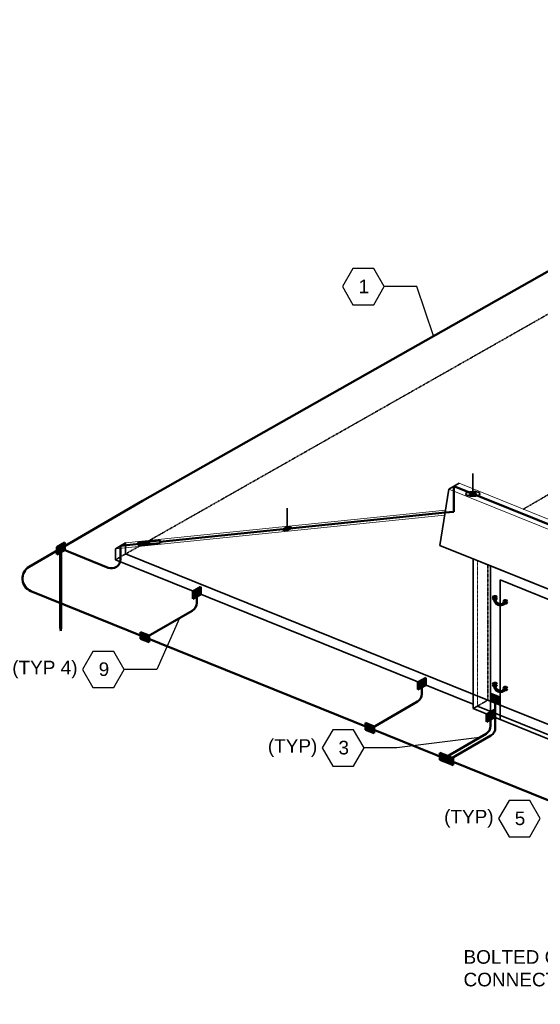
# Model space of a CAD drawing. Header units: inches. Extents: x 0 to 21849, y -2776 to 20143.
# Tile 15 of 47: x 1437 to 1897, y 2518 to 3388. Entities that reach past the tile are written whole.
import ezdxf
from ezdxf import colors
from ezdxf.entities.mleader import LeaderData, LeaderLine
from ezdxf.math import Vec2, Vec3

# ---------------------------------------------------------------- set-up
doc = ezdxf.new("R2010")
doc.units = ezdxf.units.IN
doc.header["$MEASUREMENT"] = 0
doc.linetypes.add('DOT', pattern=[0.25, 0, -0.25])
doc.linetypes.add('HIDDEN2', pattern=[0.1875, 0.125, -0.0625])
doc.layers.add('E-ANNO-TEXT', color=7, linetype='Continuous', lineweight=25)
doc.layers.add('E-DETL-GRPH', color=7, linetype='Continuous', lineweight=35)
doc.layers.add('E-LTNG-COND', color=7, linetype='Continuous', lineweight=50, true_color=0x690000)
doc.layers.add('E-LTNG-TERM', color=7, linetype='Continuous', lineweight=35, true_color=0x690000)
doc.styles.add('Annotative', font='arial.ttf')
doc.styles.get("Standard").update_dxf_attribs({"font": 'arial.ttf'})
doc.dimstyles.new('Annotative', dxfattribs={"dimscale": 0, "dimtxt": 0.18, "dimasz": 0.18, "dimexe": 0.18, "dimexo": 0.0625, "dimgap": 0.09, "dimtad": 0, "dimtih": 1, "dimtoh": 1, "dimdec": 4, "dimzin": 0, "dimdsep": 46, "dimtxsty": 'Standard', "dimcen": 0.09, "dimadec": 0, "dimazin": 0, "dimtfac": 1, "dimtdec": 4, "dimtofl": 0, "dimtmove": 0, "dimatfit": 3, "dimfxl": 1, "dimtolj": 1, "dimtzin": 0, "dimarcsym": 0})

msp = doc.modelspace()

# ---------------------------------------------------------------- hatches: boundary and pattern name
at = {"layer": 'E-LTNG-COND'}
h = msp.add_hatch(color=0, dxfattribs=at)
h.dxf.hatch_style = 1
h.paths.add_polyline_path([(1476.53, 2919.33), (1476.53, 2925.82), (1469.46, 2921.72), (1469.46, 2915.23)])
h = msp.add_hatch(color=0, dxfattribs=at)
h.dxf.hatch_style = 1
h.paths.add_polyline_path([(1541.59, 2925.81), (1541.82, 2923.43), (1551.37, 2924.34), (1551.15, 2926.73)])
h = msp.add_hatch(color=0, dxfattribs=at)
h.dxf.hatch_style = 1
h.paths.add_polyline_path([(1473.37, 2920.52), (1472.62, 2920.52), (1472.62, 2850.94), (1473.37, 2850.94)])
h = msp.add_hatch(color=0, dxfattribs=at)
h.dxf.hatch_style = 1
h.paths.add_polyline_path([(1596.9, 2880.28), (1596.9, 2886.76), (1589.83, 2882.67), (1589.83, 2876.17)])
h = msp.add_hatch(color=0, dxfattribs=at)
h.dxf.hatch_style = 1
h.paths.add_polyline_path([(1856.23, 2878.58), (1855.38, 2877.11), (1856.23, 2875.65), (1857.92, 2875.65), (1858.77, 2877.11), (1857.92, 2878.58)])
h = msp.add_hatch(dxfattribs=at)
h.set_pattern_fill('NET3', color=0, scale=5.2668)
h.set_pattern_definition([(0, (335.0745, 1621.40424), (0, 0.65835), []), (60, (335.0745, 1621.40424), (-0.57014782, 0.329175), []), (120, (335.0745, 1621.40424), (-0.57014782, -0.329175), [])])
h.paths.add_polyline_path([(1866.71, 2873.23), (1865.87, 2873.56, -0.880592), (1857.5, 2876.94), (1856.66, 2877.28, 0.902143)])
h = msp.add_hatch(color=0, dxfattribs=at)
h.dxf.hatch_style = 1
h.paths.add_polyline_path([(1865.44, 2874.86), (1864.59, 2873.4), (1865.44, 2871.93), (1867.13, 2871.93), (1867.98, 2873.4), (1867.13, 2874.86)])
h = msp.add_hatch(color=0, dxfattribs=at)
h.dxf.hatch_style = 1
h.paths.add_polyline_path([(1473, 2850.94), (1472.62, 2850.94), (1473, 2847.89)])
h.paths.add_polyline_path([(1473.37, 2850.94), (1473, 2850.94), (1473, 2847.89)])
h = msp.add_hatch(color=0, dxfattribs=at)
h.dxf.hatch_style = 1
h.paths.add_polyline_path([(1543.52, 2846.73), (1543.52, 2840.7), (1551.12, 2843.73)])
h.paths.add_polyline_path([(1551.12, 2843.73), (1543.52, 2840.7), (1551.12, 2837.69)])
h = msp.add_hatch(color=0, dxfattribs=at)
h.dxf.hatch_style = 1
h.paths.add_polyline_path([(1796.02, 2799.93), (1796.02, 2806.41), (1788.94, 2802.31), (1788.94, 2795.82)])
h = msp.add_hatch(color=0, dxfattribs=at)
h.dxf.hatch_style = 1
h.paths.add_polyline_path([(1856.23, 2801.96), (1855.38, 2800.49), (1856.23, 2799.02), (1857.92, 2799.02), (1858.77, 2800.49), (1857.92, 2801.96)])
h = msp.add_hatch(dxfattribs=at)
h.set_pattern_fill('NET3', color=0, scale=5.2668)
h.set_pattern_definition([(0, (335.0745, 1544.7831), (0, 0.65835), []), (60, (335.0745, 1544.7831), (-0.57014782, 0.329175), []), (120, (335.0745, 1544.7831), (-0.57014782, -0.329175), [])])
h.paths.add_polyline_path([(1866.71, 2796.61), (1865.87, 2796.94, -0.880592), (1857.5, 2800.32), (1856.66, 2800.66, 0.902143)])
h = msp.add_hatch(color=0, dxfattribs=at)
h.dxf.hatch_style = 1
h.paths.add_polyline_path([(1865.44, 2798.24), (1864.59, 2796.77), (1865.44, 2795.31), (1867.13, 2795.31), (1867.98, 2796.77), (1867.13, 2798.24)])
h = msp.add_hatch(color=0, dxfattribs=at)
h.dxf.hatch_style = 1
h.paths.add_polyline_path([(1853.63, 2792.22), (1853.63, 2786.19), (1861.23, 2789.22)])
h.paths.add_polyline_path([(1861.23, 2789.22), (1853.63, 2786.19), (1861.23, 2783.18)])
h = msp.add_hatch(color=0, dxfattribs=at)
h.dxf.hatch_style = 1
h.paths.add_polyline_path([(1856.76, 2771.58), (1856.76, 2778.06), (1849.68, 2773.97), (1849.68, 2767.47)])
h = msp.add_hatch(color=0, dxfattribs=at)
h.dxf.hatch_style = 1
h.paths.add_polyline_path([(1742.63, 2766.38), (1742.63, 2760.35), (1750.24, 2763.37)])
h.paths.add_polyline_path([(1750.24, 2763.37), (1742.63, 2760.35), (1750.24, 2757.33)])
h = msp.add_hatch(color=0, dxfattribs=at)
h.dxf.hatch_style = 1
h.paths.add_polyline_path([(1808.37, 2739.92), (1808.37, 2733.89), (1815.97, 2736.92)])
h.paths.add_polyline_path([(1815.97, 2736.92), (1808.37, 2733.89), (1815.97, 2730.88)])
h = msp.add_hatch(color=0, dxfattribs=at)
h.dxf.hatch_style = 1
h.paths.add_polyline_path([(1812.58, 2738.22), (1812.58, 2732.19), (1820.18, 2735.22)])
h.paths.add_polyline_path([(1820.18, 2735.22), (1812.58, 2732.19), (1820.18, 2729.17)])
at = {"layer": 'E-LTNG-TERM'}
h = msp.add_hatch(color=0, dxfattribs=at)
h.dxf.hatch_style = 1
edge = h.paths.add_edge_path()
edge.add_ellipse((1837.54, 2968.85), major_axis=(1.58, 0.02), ratio=0.336663, start_angle=129.00175, end_angle=306.12893, ccw=False)
edge.add_line((1836.54, 2969.25), (1835.54, 2969.66))
edge.add_ellipse((1837.54, 2968.85), major_axis=(3.16, 0.03), ratio=0.336663, start_angle=129.00175, end_angle=309.00175)
edge.add_line((1839.54, 2968.04), (1839.49, 2968.06))
edge.add_arc((1843.79, 2981.53), 14.14, 247.92131, 252.29165, ccw=False)
edge = h.paths.add_edge_path()
edge.add_ellipse((1837.54, 2968.85), major_axis=(3.16, 0.03), ratio=0.336663, start_angle=309.16297, end_angle=449.79804)
edge.add_line((1837.54, 2969.91), (1837.54, 2969.38))
edge.add_ellipse((1837.54, 2968.85), major_axis=(1.58, 0.02), ratio=0.336663, start_angle=309.00175, end_angle=449.79804, ccw=False)
edge.add_line((1838.54, 2968.45), (1839.49, 2968.06))
edge.add_arc((1843.79, 2981.53), 14.14, 252.29165, 252.52473)
edge = h.paths.add_edge_path()
edge.add_ellipse((1837.54, 2968.85), major_axis=(3.16, 0.03), ratio=0.336663, start_angle=89.79804, end_angle=129.00175)
edge.add_line((1835.54, 2969.66), (1836.54, 2969.25))
edge.add_ellipse((1837.54, 2968.85), major_axis=(1.58, 0.02), ratio=0.336663, start_angle=89.79804, end_angle=129.00175, ccw=False)
edge.add_line((1837.54, 2969.38), (1837.54, 2969.91))
h = msp.add_hatch(color=0, dxfattribs=at)
h.dxf.hatch_style = 1
edge = h.paths.add_edge_path()
edge.add_ellipse((1837.54, 2968.85), major_axis=(1.58, 0.02), ratio=0.336663, start_angle=141.5787, end_angle=296.42479)
edge.add_line((1838.25, 2968.38), (1836.3, 2969.17))
edge = h.paths.add_edge_path()
edge.add_ellipse((1837.54, 2968.85), major_axis=(1.58, 0.02), ratio=0.336663, start_angle=89.79804, end_angle=141.5787)
edge.add_line((1836.3, 2969.17), (1838.25, 2968.38))
edge.add_ellipse((1837.54, 2968.85), major_axis=(1.58, 0.02), ratio=0.336663, start_angle=296.42479, end_angle=337.76542)
edge.add_arc((1839.38, 2977.51), 8.85, 257.97563, 267.55172, ccw=False)
edge.add_line((1837.54, 2968.85), (1837.54, 2969.38))
edge = h.paths.add_edge_path()
edge.add_ellipse((1837.54, 2968.85), major_axis=(1.58, 0.02), ratio=0.336663, start_angle=337.76542, end_angle=449.79804)
edge.add_line((1837.54, 2969.38), (1837.54, 2968.85))
edge.add_arc((1839.38, 2977.51), 8.85, 257.97563, 267.55172)
h = msp.add_hatch(color=0, dxfattribs=at)
h.dxf.hatch_style = 1
edge = h.paths.add_edge_path()
edge.add_ellipse((1837.54, 2968.85), major_axis=(1.58, 0.02), ratio=0.336663, start_angle=306.12893, end_angle=309.00175, ccw=False)
edge.add_arc((1843.79, 2981.53), 14.14, 247.92131, 252.29165)
edge.add_line((1839.49, 2968.06), (1838.54, 2968.45))
h = msp.add_hatch(color=0, dxfattribs=at)
h.dxf.hatch_style = 1
edge = h.paths.add_edge_path()
edge.add_ellipse((1673.34, 2938.03), major_axis=(1.9, 0.48), ratio=0.336663, start_angle=85.11611, end_angle=156.2489)
edge.add_line((1671.53, 2937.84), (1672.43, 2937.94))
edge.add_ellipse((1673.34, 2938.03), major_axis=(0.951, 0.241), ratio=0.336663, start_angle=85.11611, end_angle=156.2489, ccw=False)
edge.add_line((1673.34, 2938.37), (1673.34, 2938.71))
edge = h.paths.add_edge_path()
edge.add_ellipse((1673.34, 2938.03), major_axis=(1.9, 0.48), ratio=0.336663, start_angle=336.2489, end_angle=445.11611)
edge.add_line((1673.34, 2938.71), (1673.34, 2938.37))
edge.add_ellipse((1673.34, 2938.03), major_axis=(0.951, 0.241), ratio=0.336663, start_angle=336.2489, end_angle=445.11611, ccw=False)
edge.add_line((1674.24, 2938.12), (1675.15, 2938.21))
edge = h.paths.add_edge_path()
edge.add_ellipse((1673.34, 2938.03), major_axis=(1.9, 0.48), ratio=0.336663, start_angle=156.2489, end_angle=336.2489)
edge.add_line((1675.15, 2938.21), (1674.24, 2938.12))
edge.add_ellipse((1673.34, 2938.03), major_axis=(0.951, 0.241), ratio=0.336663, start_angle=156.2489, end_angle=336.2489, ccw=False)
edge.add_line((1672.43, 2937.94), (1671.53, 2937.84))
h = msp.add_hatch(color=0, dxfattribs=at)
h.dxf.hatch_style = 1
edge = h.paths.add_edge_path()
edge.add_ellipse((1673.34, 2938.03), major_axis=(0.951, 0.241), ratio=0.336663, start_angle=0, end_angle=360)

# ---------------------------------------------------------------- linework, layer by layer
at = {"layer": 'E-ANNO-TEXT', "color": 0}
for points in [[(1731.43, 3136.06), (1749.89, 3136.06), (1759.12, 3152.04), (1749.89, 3168.03), (1731.43, 3168.03), (1722.2, 3152.04)], [(1501.53, 2797.64), (1519.99, 2797.64), (1529.22, 2813.63), (1519.99, 2829.62), (1501.53, 2829.62), (1492.3, 2813.63)], [(1713.64, 2728.32), (1732.09, 2728.32), (1741.32, 2744.31), (1732.09, 2760.3), (1713.64, 2760.3), (1704.41, 2744.31)], [(1869.55, 2665.84), (1888.01, 2665.84), (1897.24, 2681.83), (1888.01, 2697.82), (1869.55, 2697.82), (1860.32, 2681.83)]]:
    msp.add_lwpolyline(points, close=True, dxfattribs=at)
at = {"layer": 'E-DETL-GRPH', "color": 9, "linetype": 'DOT', "ltscale": 0.15}
for p, q in [((1530.48, 2915.82), (2361.14, 3386.92)), ((1882.16, 2955.33), (2070.58, 3064.67))]:
    msp.add_line(p, q, dxfattribs=at)
at = {"layer": 'E-DETL-GRPH', "color": 9}
for p, q in [((1816.21, 2972.97), (1825.33, 2978.26)), ((1816.21, 2972.97), (1808.4, 2923.29)), ((1521.35, 2920.37), (1521.35, 2910.52)), ((1808.4, 2923.29), (2093.06, 2808.43)), ((1521.35, 2910.52), (1837.71, 2782.87)), ((1837.71, 2911.47), (2063.76, 2820.26)), ((1837.71, 2911.47), (1837.71, 2779.03)), ((1853.22, 2772.77), (1853.22, 2905.21)), ((1861.6, 2892.8), (2039.87, 2820.87)), ((1861.6, 2769.39), (1861.6, 2892.8)), ((1837.71, 2779.03), (1841.59, 2781.29)), ((1837.71, 2779.03), (2063.76, 2687.82))]:
    msp.add_line(p, q, dxfattribs=at)
at = {"layer": 'E-DETL-GRPH', "color": 9, "lineweight": 9}
for p, q in [((1825.33, 2978.26), (2109.99, 2863.4)), ((1816.21, 2972.97), (2100.87, 2858.11)), ((1812.61, 2950.03), (1521.35, 2920.37)), ((1813.31, 2954.46), (1530.46, 2925.66))]:
    msp.add_line(p, q, dxfattribs=at)
at = {"layer": 'E-DETL-GRPH', "color": 9, "linetype": 'Continuous'}
for p, q in [((1521.35, 2920.37), (1530.46, 2925.66)), ((1530.46, 2925.66), (1530.46, 2915.81)), ((1530.46, 2915.81), (1850.72, 2786.59)), ((1850.72, 2786.59), (2076.78, 2695.37)), ((1841.59, 2781.3), (2063.76, 2691.65))]:
    msp.add_line(p, q, dxfattribs=at)
at = {"layer": 'E-DETL-GRPH', "color": 9, "linetype": 'HIDDEN2'}
for p, q in [((1521.35, 2910.52), (1530.46, 2915.81)), ((1850.72, 2786.59), (1850.72, 2906.22)), ((1841.59, 2781.3), (1850.72, 2786.59))]:
    msp.add_line(p, q, dxfattribs=at)
at = {"layer": 'E-DETL-GRPH', "color": 9, "linetype": 'HIDDEN2', "lineweight": 9}
msp.add_line((1841.59, 2909.9), (1841.59, 2781.29), dxfattribs=at)
at = {"layer": 'E-LTNG-COND', "color": 0}
for p, q in [((1545.42, 2962.56), (2296.91, 3387.92)), ((2105.43, 2860.76), (1820.77, 2975.61)), ((1820.77, 2975.61), (1820.77, 2953.04)), ((1445.16, 2904.37), (1545.42, 2962.56)), ((1560.8, 2926.57), (1812.96, 2952.25)), ((1812.96, 2952.25), (1820.77, 2953.04)), ((1476.53, 2925.82), (1469.46, 2921.72)), ((1476.53, 2925.82), (1469.46, 2915.23)), ((1476.53, 2925.83), (1476.53, 2919.33)), ((1525.91, 2923.01), (1542.71, 2924.7)), ((1551.37, 2924.34), (1551.15, 2926.73)), ((1469.46, 2921.72), (1469.46, 2915.23)), ((1469.46, 2921.72), (1476.53, 2919.33)), ((1469.46, 2915.23), (1476.53, 2919.33)), ((1472.62, 2920.52), (1472.62, 2850.94)), ((1472.62, 2920.52), (1473.37, 2920.52)), ((1473, 2920.53), (1514.91, 2903.62)), ((1473.37, 2920.52), (1473.37, 2850.94)), ((1525.91, 2923.01), (1525.91, 2913.16)), ((1525.91, 2913.16), (1525.91, 2911.03)), ((1446.7, 2882.87), (2351.6, 2517.75)), ((1596.9, 2886.76), (1589.83, 2882.67)), ((1596.9, 2886.76), (1589.83, 2876.17)), ((1589.83, 2882.67), (1589.83, 2876.17)), ((1589.83, 2882.67), (1596.9, 2880.28)), ((1589.83, 2876.17), (1596.9, 2880.28)), ((1593.36, 2881.47), (1593.36, 2872.53)), ((1596.9, 2886.77), (1596.9, 2880.28)), ((1856.66, 2877.28), (1857.5, 2876.94)), ((1865.87, 2873.56), (1866.71, 2873.23)), ((1548.4, 2841.83), (1589.38, 2865.61)), ((1472.62, 2850.94), (1473.37, 2850.94)), ((1472.62, 2850.94), (1473, 2847.89)), ((1473, 2847.89), (1473, 2850.94)), ((1473.37, 2850.94), (1473, 2847.89)), ((1543.52, 2846.74), (1543.52, 2840.7)), ((1543.52, 2846.73), (1551.12, 2843.73)), ((1543.52, 2846.73), (1551.12, 2843.73)), ((1551.12, 2843.73), (1543.52, 2840.7)), ((1551.12, 2837.69), (1543.52, 2840.7)), ((1547.72, 2845.04), (1547.72, 2839)), ((1551.12, 2843.73), (1551.12, 2837.69)), ((1796.02, 2806.41), (1788.94, 2802.31)), ((1796.02, 2806.41), (1788.94, 2795.82)), ((1788.94, 2802.31), (1788.94, 2795.82)), ((1788.94, 2802.31), (1796.02, 2799.93)), ((1796.02, 2806.42), (1796.02, 2799.93)), ((1788.94, 2795.82), (1796.02, 2799.93)), ((1792.48, 2801.12), (1792.48, 2792.18)), ((1856.66, 2800.66), (1857.5, 2800.32)), ((1865.87, 2796.94), (1866.71, 2796.61)), ((1747.52, 2761.48), (1788.5, 2785.26)), ((1853.63, 2792.23), (1853.63, 2786.19)), ((1853.63, 2792.22), (1861.23, 2789.22)), ((1853.63, 2792.22), (1861.23, 2789.22)), ((1861.23, 2789.22), (1853.63, 2786.19)), ((1861.23, 2783.18), (1853.63, 2786.19)), ((1857.43, 2787.7), (1857.43, 2762.13)), ((1861.23, 2789.22), (1861.23, 2783.18)), ((1856.76, 2778.06), (1849.68, 2773.97)), ((1856.76, 2778.06), (1849.68, 2767.47)), ((1856.76, 2778.07), (1856.76, 2771.58)), ((1849.68, 2773.97), (1849.68, 2767.47)), ((1849.68, 2773.97), (1856.76, 2771.58)), ((1849.68, 2767.47), (1856.76, 2771.58)), ((1853.22, 2772.77), (1853.22, 2763.83)), ((1742.63, 2766.39), (1742.63, 2760.35)), ((1750.24, 2763.37), (1742.63, 2760.35)), ((1750.24, 2757.33), (1742.63, 2760.35)), ((1742.64, 2766.38), (1750.24, 2763.37)), ((1742.64, 2766.38), (1750.24, 2763.37)), ((1746.84, 2764.69), (1746.84, 2758.64)), ((1750.24, 2763.37), (1750.24, 2757.33)), ((1812.17, 2735.4), (1849.23, 2756.91)), ((1816.38, 2733.7), (1853.44, 2755.21)), ((1808.37, 2739.93), (1808.37, 2733.89)), ((1808.37, 2739.92), (1815.97, 2736.92)), ((1808.37, 2739.92), (1815.97, 2736.92)), ((1815.97, 2736.92), (1808.37, 2733.89)), ((1815.97, 2730.88), (1808.37, 2733.89)), ((1811.79, 2735.4), (1812.54, 2735.4)), ((1812.58, 2738.23), (1812.58, 2732.19)), ((1812.58, 2738.22), (1820.18, 2735.22)), ((1812.58, 2738.22), (1820.18, 2735.22)), ((1820.18, 2735.22), (1812.58, 2732.19)), ((1815.97, 2736.92), (1815.97, 2730.88)), ((1820.18, 2735.22), (1820.18, 2729.17)), ((1820.18, 2729.17), (1812.58, 2732.19))]:
    msp.add_line(p, q, dxfattribs=at)
for points in [[(1560.93, 2925.25), (1541.82, 2923.43), (1541.59, 2925.81), (1560.7, 2927.64)], [(1858.77, 2877.11), (1857.92, 2878.58), (1856.23, 2878.58), (1855.38, 2877.11), (1856.23, 2875.65), (1857.92, 2875.65)], [(1867.98, 2873.4), (1867.13, 2874.86), (1865.44, 2874.86), (1864.59, 2873.4), (1865.44, 2871.93), (1867.13, 2871.93)], [(1858.77, 2800.49), (1857.92, 2801.96), (1856.23, 2801.96), (1855.38, 2800.49), (1856.23, 2799.02), (1857.92, 2799.02)], [(1867.98, 2796.77), (1867.13, 2798.24), (1865.44, 2798.24), (1864.59, 2796.77), (1865.44, 2795.31), (1867.13, 2795.31)]]:
    msp.add_lwpolyline(points, close=True, dxfattribs=at)
for centre, radius, start, end in [((1517.91, 2911.03), 8, 248.02632, 0), ((1451.19, 2893.99), 12, 120.1278, 248.02633), ((1585.36, 2872.53), 8, 300.1278, 0), ((1861.89, 2875.77), 5.45, 163.91636, 332.13631), ((1861.9, 2875.79), 4.55, 165.29255, 330.76012), ((1861.89, 2799.15), 5.45, 163.91636, 332.13631), ((1861.9, 2799.17), 4.55, 165.29255, 330.76012), ((1784.48, 2792.18), 8, 300.1278, 0), ((1845.22, 2763.83), 8, 300.1278, 0), ((1849.43, 2762.13), 8, 300.1278, 0)]:
    msp.add_arc(centre, radius, start, end, dxfattribs=at)
at = {"layer": 'E-LTNG-TERM', "color": 0}
for p, q in [((1837.54, 2968.85), (1837.54, 2986.91)), ((1673.34, 2938.03), (1673.34, 2956.09))]:
    msp.add_line(p, q, dxfattribs=at)
for centre, major_axis in [((1837.54, 2968.85), (6.32, 0.07)), ((1837.54, 2968.85), (3.16, 0.03)), ((1837.54, 2968.85), (1.58, 0.02)), ((1673.34, 2938.03), (3.81, 0.97)), ((1673.34, 2938.03), (1.9, 0.48)), ((1673.34, 2938.03), (0.951, 0.241))]:
    msp.add_ellipse(centre, major_axis=major_axis, ratio=0.336663, dxfattribs=at)

# ---------------------------------------------------------------- texts
at = {"layer": 'E-ANNO-TEXT', "color": 0, "char_height": 12, "attachment_point": 3, "style": 'Annotative'}
for s, insert, width in [('(TYP 4)', (1487.89, 2821.38), 60.774), ('(TYP)', (1699.99, 2752.06), 44.2547), ('(TYP)', (1855.91, 2689.58), 44.2547)]:
    msp.add_mtext(s, dxfattribs=dict(at, insert=insert, width=width))

# ---------------------------------------------------------------- leaders
at = {"layer": 'E-ANNO-TEXT', "color": 0}
for points in [[(1802.82, 3108.66), (1788.04, 3152.04), (1759.12, 3152.04)], [(1578.17, 2859.02), (1558.15, 2813.63), (1529.22, 2813.63)], [(1843.55, 2753.62), (1770.25, 2744.31), (1741.32, 2744.31)]]:
    msp.add_leader(points, dimstyle='Annotative', override={"dimscale": 0, "dimasz": 0.14, "dimgap": 0.09, "dimtad": 0}, dxfattribs=at)
ml = msp.add_multileader_mtext('Standard', dxfattribs=at)
ml.set_content('1   ')
ml.set_leader_properties()
ml.build(insert=Vec2(0, 0))
ml.multileader.update_dxf_attribs({"leader_type": 0, "text_right_attachment_type": 3, "dogleg_length": 24, "arrow_head_size": 18})
ctx = ml.context
ctx.base_point, ctx.char_height, ctx.arrow_head_size, ctx.landing_gap_size, ctx.plane_origin = Vec3(1728.48, 3152.23), 12, 18, 8, Vec3(1671.8, 3114.01)
ctx.right_attachment = 3
notes = []
notes.append((ctx, [(0, (1, 1, 0), (1704.48, 3152.23), (1, 0), 24, [(0, [(1676.25, 3080.59)], 0, [])])]))
ctx.mtext.insert, ctx.mtext.defined_height, ctx.mtext.flow_direction = Vec3(1736.48, 3158.23), 11.98, 5
ml = msp.add_multileader_mtext('Standard', dxfattribs=at)
ml.set_content('9   ')
ml.set_leader_properties()
ml.build(insert=Vec2(0, 0))
ml.multileader.update_dxf_attribs({"leader_type": 0, "text_right_attachment_type": 3, "dogleg_length": 24, "arrow_head_size": 18})
ctx = ml.context
ctx.base_point, ctx.char_height, ctx.arrow_head_size, ctx.landing_gap_size, ctx.plane_origin = Vec3(1498.58, 2813.82), 12, 18, 8, Vec3(1441.9, 2775.6)
ctx.right_attachment = 3
notes.append((ctx, [(0, (1, 1, 0), (1474.58, 2813.82), (1, 0), 24, [(0, [(1446.36, 2742.18)], 0, [])])]))
ctx.mtext.insert, ctx.mtext.width, ctx.mtext.defined_height, ctx.mtext.flow_direction = Vec3(1506.58, 2819.92), 81.3053, 11.98, 5
ml = msp.add_multileader_mtext('Standard', dxfattribs=at)
ml.set_content('3   ')
ml.set_leader_properties()
ml.build(insert=Vec2(0, 0))
ml.multileader.update_dxf_attribs({"leader_type": 0, "text_right_attachment_type": 3, "dogleg_length": 24, "arrow_head_size": 18})
ctx = ml.context
ctx.base_point, ctx.char_height, ctx.arrow_head_size, ctx.landing_gap_size, ctx.plane_origin = Vec3(1710.69, 2744.5), 12, 18, 8, Vec3(1654.01, 2706.28)
ctx.right_attachment = 3
notes.append((ctx, [(0, (1, 1, 0), (1686.69, 2744.5), (1, 0), 24, [(0, [(1658.46, 2672.86)], 0, [])])]))
ctx.mtext.insert, ctx.mtext.width, ctx.mtext.defined_height, ctx.mtext.flow_direction = Vec3(1718.69, 2750.6), 81.3053, 11.98, 5
ml = msp.add_multileader_mtext('Standard', dxfattribs=at)
ml.set_content('5   ')
ml.set_leader_properties()
ml.build(insert=Vec2(0, 0))
ml.multileader.update_dxf_attribs({"leader_type": 0, "text_right_attachment_type": 3, "dogleg_length": 24, "arrow_head_size": 18})
ctx = ml.context
ctx.base_point, ctx.char_height, ctx.arrow_head_size, ctx.landing_gap_size, ctx.plane_origin = Vec3(1866.6, 2682.02), 12, 18, 8, Vec3(1809.92, 2643.8)
ctx.right_attachment = 3
notes.append((ctx, [(0, (1, 1, 0), (1842.6, 2682.02), (1, 0), 24, [(0, [(1814.37, 2610.38)], 0, [])])]))
ctx.mtext.insert, ctx.mtext.width, ctx.mtext.defined_height, ctx.mtext.flow_direction = Vec3(1874.6, 2688.12), 81.3053, 11.98, 5
ml = msp.add_multileader_mtext('Standard', dxfattribs=at)
ml.set_content('BOLTED CLAMP CONNECTOR (TYP)')
ml.set_leader_properties()
ml.build(insert=Vec2(0, 0))
ml.multileader.update_dxf_attribs({"dogleg_length": 18, "arrow_head_size": 18})
ctx = ml.context
ctx.base_point, ctx.char_height, ctx.arrow_head_size, ctx.landing_gap_size, ctx.plane_origin = Vec3(1821.31, 2557.86), 12, 18, 8, Vec3(1741.36, 2480.14)
notes.append((ctx, [(1, (1, 1, 0), (2010.33, 2557.86), (-1, 0), 18, [(0, [(2104.55, 2613.9)], 0, [])])]))
ctx.mtext.insert, ctx.mtext.width, ctx.mtext.flow_direction = Vec3(1829.31, 2565.62), 195.8778, 5
for ctx, leaders in notes:
    for number, flags, end, landing, length, lines in leaders:
        leader = LeaderData()
        leader.index, (leader.has_last_leader_line, leader.has_dogleg_vector, leader.attachment_direction) = number, flags
        leader.last_leader_point, leader.dogleg_vector, leader.dogleg_length = Vec3(end), Vec3(landing), length
        for number, points, colour, breaks in lines:
            line = LeaderLine()
            line.index, line.vertices, line.color, line.breaks = number, Vec3.list(points), colors.encode_raw_color(colour), breaks
            leader.lines.append(line)
        ctx.leaders.append(leader)

doc.saveas('drawing.dxf')
